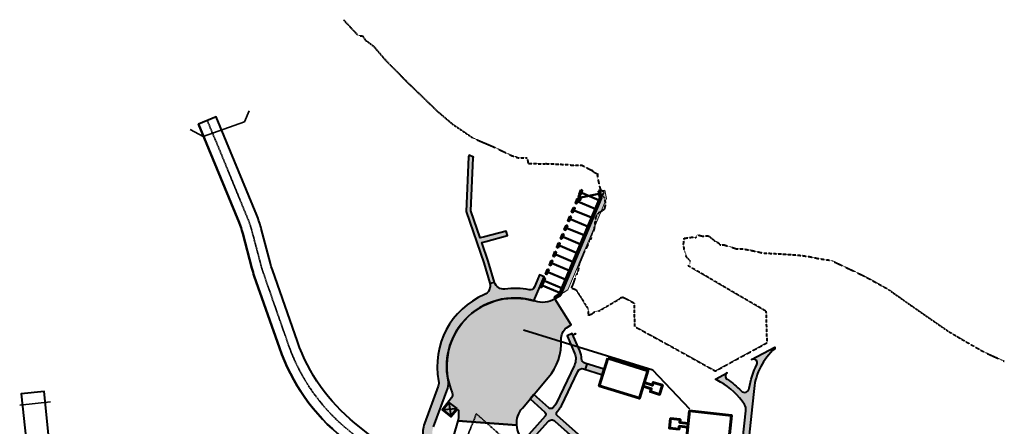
# Model space of a CAD drawing. Extents: x 1574874 to 1583974, y 410417 to 415893.
# Tile 13 of 14: x 1578662 to 1579691, y 413916 to 414340. Entities that reach past the tile are written whole.
import ezdxf

# ---------------------------------------------------------------- set-up
doc = ezdxf.new("R2010")
doc.units = 0
doc.header["$MEASUREMENT"] = 0
doc.linetypes.add('CENTER2', pattern=[1.125, 0.75, -0.125, 0.125, -0.125])
doc.linetypes.add('HIDDEN', pattern=[0.375, 0.25, -0.125])
for name, color, linetype, lineweight in [('C-ALIN', 1, 'CENTER2', 35), ('C-BLDG', 3, 'Continuous', 60), ('C-DEADMAN', 3, 'Continuous', 50), ('C-FENC-STEL', 110, 'TOP-FENCELINE1', 35), ('C-PVMT', 32, 'Continuous', 40), ('C-RIP-RAP', 7, 'Continuous', 0), ('C-WALL-SEA', 6, 'Continuous', 50), ('C-WATR-PIPE', 120, 'UTL-WTR-P', 40), ('VC-TOPO-MHW-LINE', 5, 'HIDDEN', 40)]:
    doc.layers.add(name, color=color, linetype=linetype, lineweight=lineweight)
doc.layers.add('C-SDWLK-CONC-HTCH', color=252, linetype='Continuous', lineweight=25, transparency=0.4)
doc.styles.get("Standard").update_dxf_attribs({"font": 'arial.ttf'})
doc.linetypes.add('TOP-FENCELINE1', pattern='A,0.25,-0.1,[133,ltypeshp.shx,S=0.1,R=0,X=-0.1,Y=0],-0.1,1', length=1.45)
doc.linetypes.add('UTL-WTR-P', pattern='A,1,-0.08,["W",Standard,S=0.1,R=0,X=-0.05,Y=-0.05],-0.1', length=1.18)

msp = doc.modelspace()

# ---------------------------------------------------------------- hatches: boundary and pattern name
at = {"layer": 'C-RIP-RAP', "transparency": 33554602}
h = msp.add_hatch(dxfattribs=at)
h.set_pattern_fill('GRAVEL', color=256, scale=4, angle=45)
h.set_pattern_definition([(273.012787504, (-0.7919595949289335, 4.864894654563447), (2.828427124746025, -48.08326112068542), [0.5381439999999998, -53.27635218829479]), (229.969740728, (-0.7636753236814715, 4.327493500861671), (31.11269837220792, 36.76955262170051), [0.923472, -91.42369904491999]), (177.510447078, (-1.357645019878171, 3.620386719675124), (59.39696961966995, -2.828427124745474), [0.651152, -64.46413038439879]), (312.273689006, (-1.753624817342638, 1.810193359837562), (-53.7401153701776, 59.39696961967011), [0.840952, -83.254232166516]), (337.833654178, (-1.1879393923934, 1.1879393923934), (-48.08326112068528, 19.79898987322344), [0.8246199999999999, -81.63749251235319]), (42.27368900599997, (-0.4242640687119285, 0.8768124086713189), (-59.39696961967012, -53.74011537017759), [0.840952, -83.254232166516]), (82.69424046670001, (0.1979898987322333, 1.442497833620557), (-8.485281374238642, -65.0538238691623), [1.112116, -110.099394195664]), (117.2553283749, (0.3394112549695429, 2.545584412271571), (-42.42640687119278, 82.0243866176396), [1.049952, -103.9452859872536]), (166.429565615, (-0.1414213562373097, 3.478965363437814), (-59.39696961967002, 14.14213562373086), [0.8438, -83.53629243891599]), (220.236358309, (-0.9616652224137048, 3.676955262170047), (33.94112549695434, 28.28427124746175), [0.9633280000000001, -47.2030503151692]), (267.3974377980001, (-1.697056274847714, 3.054701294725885), (-2.828427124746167, -65.05382386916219), [1.245792, -123.3335000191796]), (183.814074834, (1.074802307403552, 4.582051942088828), (-36.76955262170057, -2.828427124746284), [0.425204, -42.0953792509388]), (216.46923439, (0.6505382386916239, 4.553767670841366), (42.42640687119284, 31.1126983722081), [0.808948, -80.086045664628]), (270, (0, 4.072935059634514), (2.828427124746, -2.828427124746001), [0.565684, -5.0911702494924]), (248.198590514, (-0.537401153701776, 4.214356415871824), (8.48528137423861, 19.79898987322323), [0.304632, -30.1584604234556]), (336.801409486, (-0.6505382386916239, 3.931513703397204), (-11.31370849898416, 5.656854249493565), [0.430812, -21.109847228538]), (75.9637565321, (-0.2545584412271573, 3.761808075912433), (2.828427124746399, 14.14213562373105), [0.699716, -22.6240915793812]), (206.5650511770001, (-0.08485281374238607, 4.440630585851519), (8.485281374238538, 2.828427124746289), [0.5059640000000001, -12.1431466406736]), (61.38954033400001, (-2.291025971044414, 2.291025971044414), (19.79898987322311, 36.7695526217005), [0.7088, -70.1713805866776]), (115.3461759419, (-1.951614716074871, 2.913279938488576), (19.79898987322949, -42.42640687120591), [0.594644, -58.869630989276]), (338.198590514, (-0.6505382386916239, 5.006316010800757), (-19.79898987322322, 8.485281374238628), [0.60926, -29.8538324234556]), (28.61045966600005, (-0.08485281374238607, 4.780041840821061), (-36.7695526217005, -19.79898987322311), [0.7087999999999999, -70.17138058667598]), (24.44395478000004, (-0.5374011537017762, 0.5374011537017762), (-19.7989898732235, -8.485281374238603), [0.68352, -33.49249498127]), (339.775140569, (0.08485281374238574, 0.8202438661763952), (-45.25483399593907, 16.97056274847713), [0.572712, -56.698572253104]), (111.8014094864, (2.206173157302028, 2.206173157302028), (-8.48528137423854, 19.79898987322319), [0.60926, -29.8538324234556]), (62.3540246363, (1.979898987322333, 2.771858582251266), (-25.45584412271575, -48.08326112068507), [0.670524, -66.38169445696]), (114.4439547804, (0.8202438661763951, 0.8202438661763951), (8.485281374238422, -19.79898987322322), [0.34176, -33.83425498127]), (146.309932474, (2.036467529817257, 2.036467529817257), (-14.14213562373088, 8.48528137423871), [0.20396, -20.1921180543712]), (210.963756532, (1.866761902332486, 2.149604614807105), (11.31370849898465, 5.656854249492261), [0.8246199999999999, -15.6678025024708]), (231.009005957, (1.159655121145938, 1.725340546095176), (25.45584412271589, 31.11269837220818), [0.7642, -75.65569269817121]), (348.690067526, (0, 3.507249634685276), (-8.485281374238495, 2.828427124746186), [0.576888, -13.845317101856]), (38.15722658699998, (0.565685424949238, 3.394112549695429), (53.7401153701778, 42.42640687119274), [1.007176, -99.71025049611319]), (105.9453959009, (1.357645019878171, 4.016366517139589), (8.485281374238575, -31.11269837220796), [0.411824, -40.770696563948]), (135, (1.244507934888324, 4.412346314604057), (-5.65685424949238, 4.440892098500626e-16), [0.24, -3.76]), (165.256437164, (1.018233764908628, 1.753624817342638), (31.11269837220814, -8.48528137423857), [0.555696, -55.0140799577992]), (93.01278750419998, (0.4808326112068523, 1.895046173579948), (-2.828427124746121, 48.08326112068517), [1.076288, -52.73820818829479]), (45, (0.4242640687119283, 2.9698484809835), (0, 5.656854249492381), [1.04, -2.96]), (10.30484646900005, (1.159655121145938, 3.705239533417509), (48.08326112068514, 8.48528137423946), [0.6324559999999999, -62.61309720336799]), (299.054604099, (1.7819090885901, 3.818376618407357), (8.485281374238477, -14.14213562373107), [0.582408, -28.538031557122]), (252.645975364, (2.064751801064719, 3.309259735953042), (-25.45584412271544, -82.02438661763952), [0.9482599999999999, -93.87789672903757]), (220.42607874, (1.7819090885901, 2.404163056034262), (-39.59797974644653, -33.94112549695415), [1.003196, -99.31629363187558])])
h.paths.add_polyline_path([(1579273.859232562, 414161.8810030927), (1579269.315694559, 414161.3798221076), (1579268.817468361, 414161.5648573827), (1579270.414518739, 414153.9132702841), (1579228.07742407, 414053.4698658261), (1579235.368027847, 414057.8935520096), (1579262.028553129, 414121.1447964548), (1579275.627672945, 414153.4082737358)])
at = {"layer": 'C-SDWLK-CONC-HTCH', "transparency": 33554602}
h = msp.add_hatch(dxfattribs=at)
h.set_pattern_fill('AR-CONC', color=256)
h.set_pattern_definition([(49.99999999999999, (1579025.372404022, 413716.8206124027), (7.172601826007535, -0.6275213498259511), [0.75, -8.25]), (355, (1579025.372404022, 413716.8206124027), (-1.38751333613, 7.521921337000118), [0.6, -6.6]), (100.45144446, (1579025.970120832, 413716.7683189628), (5.78508846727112, 6.894399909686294), [0.6374019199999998, -7.011421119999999]), (46.18420000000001, (1579025.372404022, 413718.8206124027), (10.67241330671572, -1.655192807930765), [1.125, -12.375]), (96.63563549, (1579026.261771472, 413718.6826793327), (9.346619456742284, 9.741186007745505), [0.95610342, -10.5171376]), (351.1841639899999, (1579025.372404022, 413718.8206124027), (9.346619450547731, 9.741186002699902), [0.9, -9.90000001]), (21, (1579026.372404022, 413718.3206124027), (5.969070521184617, -4.026188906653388), [0.75, -8.25]), (326.0000000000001, (1579026.372404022, 413718.3206124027), (2.433153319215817, 7.25150045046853), [0.6, -6.6]), (71.45144474, (1579026.869826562, 413717.9850966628), (8.402223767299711, 3.225311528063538), [0.6374019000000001, -7.01142112]), (37.50000000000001, (1579025.372404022, 413716.8206124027), (0.1215985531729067, 3.328938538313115), [0, -6.52, 0, -6.7, 0, -6.625]), (7.499999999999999, (1579025.372404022, 413716.8206124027), (2.630695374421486, 3.944117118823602), [0, -3.82, 0, -6.37, 0, -2.525]), (327.5, (1579023.142404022, 413716.8206124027), (5.33822436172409, -0.2255487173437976), [0, -2.5, 0, -7.8, 0, -10.35]), (317.5, (1579022.142404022, 413716.8206124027), (5.831861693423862, 1.001049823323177), [0, -3.25, 0, -5.18, 0, -7.35])])
edge = h.paths.add_edge_path()
edge.add_arc((1579046.003806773, 413820.0150303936), 34.99999999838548, 26.33475252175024, 45.64382816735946)
edge.add_line((1579070.472887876, 413845.0402990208), (1579055.562118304, 413808.9023829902))
edge.add_line((1579055.562118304, 413808.9023829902), (1579062.077973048, 413793.2325509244))
edge.add_line((1579062.077973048, 413793.2325509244), (1579041.187475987, 413742.6020972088))
edge.add_arc((1579031.943439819, 413746.4162544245), 9.999999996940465, 313.79961831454, 337.57859668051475, ccw=False)
edge.add_line((1579038.864823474, 413739.1986060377), (1579023.46269416, 413724.4286920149))
edge.add_arc((1579044.226845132, 413702.7757468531), 29.99999999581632, 133.7996183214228, 157.5785966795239)
edge.add_line((1579016.494736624, 413714.2182185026), (1578990.961748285, 413652.3361684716))
edge.add_arc((1578997.655026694, 413676.4235100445), 24.99999999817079, 254.4706992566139, 278.910848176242)
edge.add_line((1579001.5274627, 413651.7252461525), (1579025.738772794, 413710.4040612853))
edge.add_arc((1579044.226845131, 413702.775746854), 19.99999999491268, 133.7996183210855, 157.5785966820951, ccw=False)
edge.add_line((1579030.384077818, 413717.2110436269), (1579045.786207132, 413731.9809576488))
edge.add_arc((1579031.943439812, 413746.4162544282), 20.00000000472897, 313.7996183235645, 337.5785966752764)
edge.add_line((1579050.431512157, 413738.787939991), (1579072.901884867, 413793.24739886))
edge.add_line((1579072.901884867, 413793.24739886), (1579066.386030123, 413808.9172309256))
edge.add_line((1579066.386030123, 413808.9172309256), (1579077.371420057, 413835.5415508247))
edge = h.paths.add_edge_path()
edge.add_arc((1579083.15700027, 413900.6292459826), 29.99999999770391, 265.9942724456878, 288.0630703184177)
edge.add_line((1579092.458911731, 413872.1077726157), (1579093.881159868, 413875.5547498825))
edge.add_arc((1579066.149051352, 413886.9972215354), 30.00000000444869, 337.5785966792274, 368.6794351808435)
edge.add_line((1579095.805494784, 413891.5244020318), (1579093.750200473, 413904.9881284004))
edge.add_arc((1579113.521162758, 413908.0062487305), 19.99999999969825, 159.779877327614, 188.6794351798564, ccw=False)
edge.add_line((1579094.753728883, 413914.9188043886), (1579109.64129048, 413955.3382008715))
edge.add_arc((1579095.565715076, 413960.522617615), 14.999999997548, 339.7798773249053, 372.0106173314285)
edge.add_arc((1579179.683093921, 413978.4186109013), 70.99999999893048, 73.52935641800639, 192.0106173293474, ccw=False)
edge.add_line((1579199.813300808, 414046.5051350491), (1579210.600775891, 414071.4273272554))
edge.add_line((1579210.600775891, 414071.4273272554), (1579205.605670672, 414073.5894393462))
edge.add_line((1579205.605670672, 414073.5894393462), (1579200.263583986, 414060.9721938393))
edge.add_arc((1579195.659274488, 414062.9216383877), 5.000000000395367, 259.2939983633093, 337.0524127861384, ccw=False)
edge.add_arc((1579179.683093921, 413978.4186109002), 81.00000000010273, 79.29399835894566, 97.23648748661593)
edge.add_arc((1579168.220277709, 414068.6937671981), 10.00000000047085, 196.7085403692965, 277.23648748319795, ccw=False)
edge.add_line((1579158.642481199, 414065.8187343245), (1579152.013360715, 414087.9027833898))
edge.add_line((1579152.013360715, 414087.9027833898), (1579145.289955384, 414107.5401625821))
edge.add_line((1579145.289955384, 414107.5401625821), (1579149.45841031, 414108.4811699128))
edge.add_line((1579149.45841031, 414108.4811699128), (1579172.110704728, 414114.670037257))
edge.add_line((1579172.110704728, 414114.670037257), (1579170.827479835, 414119.4026073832))
edge.add_line((1579170.827479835, 414119.4026073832), (1579148.074177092, 414113.2474013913))
edge.add_line((1579148.074177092, 414113.2474013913), (1579143.634913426, 414112.188749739))
edge.add_line((1579143.634913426, 414112.188749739), (1579133.888789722, 414140.4390954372))
edge.add_line((1579133.888789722, 414140.4390954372), (1579136.37163598, 414195.8579214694))
edge.add_line((1579136.37163598, 414195.8579214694), (1579136.711187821, 414196.6490245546))
edge.add_line((1579136.711187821, 414196.6490245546), (1579132.116530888, 414198.6211116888))
edge.add_line((1579132.116530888, 414198.6211116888), (1579131.417444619, 414196.9923491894))
edge.add_line((1579131.417444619, 414196.9923491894), (1579128.851112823, 414139.7100688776))
edge.add_line((1579128.851112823, 414139.7100688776), (1579147.337755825, 414086.0771755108))
edge.add_line((1579147.337755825, 414086.0771755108), (1579153.657539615, 414065.0423404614))
edge.add_arc((1579144.080447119, 414062.1649633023), 9.999999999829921, -66.96845433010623, 16.722564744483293, ccw=False)
edge.add_arc((1579179.683093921, 413978.4186109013), 80.99999999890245, 113.03154567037, 191.0892549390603)
edge.add_arc((1579090.38217752, 413960.915858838), 10.00000000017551, -20.22012266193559, 11.089254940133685, ccw=False)
edge.add_line((1579099.765894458, 413957.4595810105), (1579085.370011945, 413918.3750822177))
edge.add_arc((1579113.52116276, 413908.0062487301), 30.0000000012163, 159.7798773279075, 188.6794351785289)
edge.add_line((1579083.864719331, 413903.4790682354), (1579085.920013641, 413890.0153418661))
edge.add_arc((1579066.149051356, 413886.9972215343), 20.00000000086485, -22.421403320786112, 8.679435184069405, ccw=False)
edge.add_line((1579084.637123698, 413879.3689070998), (1579081.061314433, 413870.7025338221))
h = msp.add_hatch(dxfattribs=at)
h.set_pattern_fill('AR-CONC', color=256)
h.set_pattern_definition([(49.99999999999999, (1579157.2536622, 413975.594504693), (7.172601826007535, -0.6275213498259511), [0.75, -8.25]), (355, (1579157.2536622, 413975.594504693), (-1.38751333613, 7.521921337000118), [0.6, -6.6]), (100.45144446, (1579157.85137901, 413975.542211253), (5.78508846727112, 6.894399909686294), [0.6374019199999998, -7.011421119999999]), (46.18420000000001, (1579157.2536622, 413977.594504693), (10.67241330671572, -1.655192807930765), [1.125, -12.375]), (96.63563549, (1579158.14302965, 413977.456571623), (9.346619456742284, 9.741186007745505), [0.95610342, -10.5171376]), (351.1841639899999, (1579157.2536622, 413977.594504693), (9.346619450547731, 9.741186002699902), [0.9, -9.90000001]), (21, (1579158.2536622, 413977.094504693), (5.969070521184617, -4.026188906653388), [0.75, -8.25]), (326.0000000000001, (1579158.2536622, 413977.094504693), (2.433153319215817, 7.25150045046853), [0.6, -6.6]), (71.45144474, (1579158.75108474, 413976.758988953), (8.402223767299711, 3.225311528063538), [0.6374019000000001, -7.01142112]), (37.50000000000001, (1579157.2536622, 413975.594504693), (0.1215985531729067, 3.328938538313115), [0, -6.52, 0, -6.7, 0, -6.625]), (7.499999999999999, (1579157.2536622, 413975.594504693), (2.630695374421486, 3.944117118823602), [0, -3.82, 0, -6.37, 0, -2.525]), (327.5, (1579155.0236622, 413975.594504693), (5.33822436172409, -0.2255487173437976), [0, -2.5, 0, -7.8, 0, -10.35]), (317.5, (1579154.0236622, 413975.594504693), (5.831861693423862, 1.001049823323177), [0, -3.25, 0, -5.18, 0, -7.35])])
edge = h.paths.add_edge_path()
edge.add_arc((1579206.75828016, 413918.4276991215), 25.00000000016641, 139.6066567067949, 183.9849749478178, ccw=False)
edge.add_line((1579187.717940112, 413934.6284846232), (1579214.766546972, 413966.4179723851))
edge.add_arc((1579171.354571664, 414003.3557633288), 57.00000000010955, 319.6066567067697, 362.6982250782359)
edge.add_arc((1579243.274747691, 414006.7451998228), 14.99999999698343, 128.8799319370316, 182.6982250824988, ccw=False)
edge.add_line((1579233.859391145, 414018.4221455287), (1579238.778993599, 414021.6319557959))
edge.add_line((1579238.778993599, 414021.6319557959), (1579221.678140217, 414048.5486784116))
edge.add_arc((1579208.713148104, 414069.9241077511), 24.99999999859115, 252.3984066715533, 301.23836789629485, ccw=False)
edge.add_arc((1579179.683093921, 413978.4186109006), 70.99999999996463, 72.39840667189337, 203.2148802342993)
edge.add_arc((1579109.836586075, 413948.4608849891), 5.000000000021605, -38.6741724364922, 23.214880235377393, ccw=False)
edge.add_line((1579113.740146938, 413945.3364310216), (1579103.71696013, 413932.8138846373))
edge.add_line((1579103.71696013, 413932.8138846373), (1579113.0855062, 413925.3151951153))
edge.add_line((1579113.0855062, 413925.3151951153), (1579119.138925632, 413932.8780817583))
edge.add_arc((1579119.919637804, 413932.2531909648), 1.000000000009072, 6.155197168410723, 141.3258275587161, ccw=False)
edge.add_arc((1579086.115644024, 413928.6076450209), 35.0000000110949, -11.949524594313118, 6.155197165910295, ccw=False)
edge.add_line((1579120.357207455, 413921.3608985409), (1579181.818722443, 413916.6903272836))
h = msp.add_hatch(dxfattribs=at)
h.set_pattern_fill('AR-CONC', color=256)
h.set_pattern_definition([(49.99999999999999, (1579449.816048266, 413634.6519160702), (7.172601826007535, -0.6275213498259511), [0.75, -8.25]), (355, (1579449.816048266, 413634.6519160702), (-1.38751333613, 7.521921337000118), [0.6, -6.6]), (100.45144446, (1579450.413765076, 413634.5996226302), (5.78508846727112, 6.894399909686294), [0.6374019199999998, -7.011421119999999]), (46.18420000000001, (1579449.816048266, 413636.6519160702), (10.67241330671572, -1.655192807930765), [1.125, -12.375]), (96.63563549, (1579450.705415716, 413636.5139830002), (9.346619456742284, 9.741186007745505), [0.95610342, -10.5171376]), (351.1841639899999, (1579449.816048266, 413636.6519160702), (9.346619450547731, 9.741186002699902), [0.9, -9.90000001]), (21, (1579450.816048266, 413636.1519160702), (5.969070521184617, -4.026188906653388), [0.75, -8.25]), (326.0000000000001, (1579450.816048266, 413636.1519160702), (2.433153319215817, 7.25150045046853), [0.6, -6.6]), (71.45144474, (1579451.313470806, 413635.8164003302), (8.402223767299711, 3.225311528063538), [0.6374019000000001, -7.01142112]), (37.50000000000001, (1579449.816048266, 413634.6519160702), (0.1215985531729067, 3.328938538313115), [0, -6.52, 0, -6.7, 0, -6.625]), (7.499999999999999, (1579449.816048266, 413634.6519160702), (2.630695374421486, 3.944117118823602), [0, -3.82, 0, -6.37, 0, -2.525]), (327.5, (1579447.586048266, 413634.6519160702), (5.33822436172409, -0.2255487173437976), [0, -2.5, 0, -7.8, 0, -10.35]), (317.5, (1579446.586048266, 413634.6519160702), (5.831861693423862, 1.001049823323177), [0, -3.25, 0, -5.18, 0, -7.35])])
edge = h.paths.add_edge_path()
edge.add_line((1579364.708149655, 413792.2493517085), (1579367.107441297, 413775.7415840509))
edge.add_arc((1579364.138634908, 413775.3100882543), 2.999999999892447, -41.69661808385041, 8.269644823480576, ccw=False)
edge.add_line((1579366.378667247, 413773.3145294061), (1579364.654857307, 413771.3795544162))
edge.add_line((1579364.654857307, 413771.3795544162), (1579393.021494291, 413746.0944823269))
edge.add_line((1579393.021494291, 413746.0944823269), (1579381.748953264, 413733.4409559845))
edge.add_arc((1579383.970261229, 413731.4443065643), 2.986773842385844, 138.0488300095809, 228.6178451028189)
edge.add_line((1579381.995770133, 413729.2032793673), (1579384.200241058, 413727.2435314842))
edge.add_line((1579384.200241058, 413727.2435314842), (1579405.201572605, 413750.7466975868))
edge.add_line((1579405.201572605, 413750.7466975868), (1579400.721507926, 413754.7378152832))
edge.add_line((1579400.721507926, 413754.7378152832), (1579397.011185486, 413750.5729457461))
edge.add_line((1579397.011185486, 413750.5729457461), (1579374.584868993, 413770.551690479))
edge.add_arc((1579376.584722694, 413772.7878893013), 2.99999999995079, 187.3313244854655, 228.1934336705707, ccw=False)
edge.add_line((1579373.609248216, 413772.4050686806), (1579371.006503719, 413792.6349084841))
edge.add_arc((1579360.096430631, 413791.2312328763), 10.99999999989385, 7.331324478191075, 48.36329318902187)
edge.add_line((1579367.404887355, 413799.4523313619), (1579224.218601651, 413926.743200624))
edge.add_arc((1579226.211817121, 413928.9853183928), 2.999999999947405, 138.3033819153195, 228.3632931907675, ccw=False)
edge.add_line((1579223.971784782, 413930.9808772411), (1579226.420885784, 413933.7300146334))
edge.add_arc((1579216.714078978, 413942.3774363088), 13.00000000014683, 318.3033819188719, 334.5808432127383)
edge.add_line((1579228.455572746, 413936.7973535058), (1579245.623407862, 413972.921553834))
edge.add_arc((1579250.139367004, 413970.7753681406), 4.999999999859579, 72.80106917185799, 154.580843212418, ccw=False)
edge.add_line((1579251.617818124, 413975.5517875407), (1579271.569685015, 413969.3760610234))
edge.add_line((1579271.569685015, 413969.3760610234), (1579273.343826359, 413975.1077643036))
edge.add_line((1579273.343826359, 413975.1077643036), (1579253.033185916, 413981.39454245))
edge.add_arc((1579254.511637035, 413986.17096185), 4.99999999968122, 180.72128231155, 252.8010691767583, ccw=False)
edge.add_arc((1579228.513697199, 413985.8436629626), 21.00000000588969, 0.7212823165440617, 23.4404853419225)
edge.add_line((1579247.780646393, 413994.1973848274), (1579239.905297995, 414012.3610177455))
edge.add_line((1579239.905297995, 414012.3610177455), (1579234.40045537, 414009.9742400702))
edge.add_line((1579234.40045537, 414009.9742400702), (1579242.275803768, 413991.8106071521))
edge.add_arc((1579228.513697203, 413985.8436629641), 15.00000000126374, -25.419156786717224, 23.440485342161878, ccw=False)
edge.add_line((1579242.06157463, 413979.4051058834), (1579223.036421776, 413939.3727763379))
edge.add_arc((1579216.714078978, 413942.377436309), 6.99999999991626, 318.30338191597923, 334.5808432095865, ccw=False)
edge.add_line((1579221.940821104, 413937.7211323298), (1579219.483369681, 413934.9626215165))
edge.add_arc((1579217.243337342, 413936.9581803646), 2.999999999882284, 228.2970291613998, 318.3033819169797, ccw=False)
edge.add_line((1579215.247530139, 413934.7183692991), (1579199.628502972, 413948.6358676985))
edge.add_line((1579199.628502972, 413948.6358676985), (1579195.73448185, 413944.050106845))
edge.add_line((1579195.73448185, 413944.050106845), (1579211.2486692, 413930.2291127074))
edge.add_arc((1579209.253110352, 413927.9890803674), 3.000000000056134, -41.69661808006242, 48.30338191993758, ccw=False)
edge.add_line((1579211.493142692, 413925.9935215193), (1579189.009597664, 413900.7555446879))
edge.add_line((1579189.009597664, 413900.7555446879), (1579193.489662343, 413896.7644269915))
edge.add_line((1579193.489662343, 413896.7644269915), (1579214.668925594, 413920.5383360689))
edge.add_arc((1579218.392221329, 413917.2332679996), 4.978594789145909, 48.094744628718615, 138.4054094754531, ccw=False)
edge.add_line((1579221.717428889, 413920.9385886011), (1579363.08216479, 413795.2670549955))
edge.add_arc((1579359.760139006, 413791.5301920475), 4.999999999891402, 8.26964482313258, 48.363293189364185, ccw=False)
edge = h.paths.add_edge_path()
edge.add_line((1579476.870547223, 413612.7482576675), (1579474.212926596, 413609.758767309))
edge.add_line((1579474.212926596, 413609.758767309), (1579205.935413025, 413848.2542191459))
edge.add_arc((1579192.64730989, 413833.3067673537), 19.99999999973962, 48.36329318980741, 64.96461083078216)
edge.add_line((1579201.110869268, 413851.42769897), (1579180.5692519, 413861.0218634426))
edge.add_arc((1579187.76327737, 413876.4246553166), 16.99999999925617, 228.3632931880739, 244.9646108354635, ccw=False)
edge.add_line((1579176.468389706, 413863.7193212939), (1579172.556564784, 413867.1968861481))
edge.add_arc((1579169.898944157, 413864.20739579), 3.999999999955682, 48.36329318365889, 138.3632931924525)
edge.add_line((1579166.909453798, 413866.8650164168), (1579150.458524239, 413848.3597810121))
edge.add_line((1579150.458524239, 413848.3597810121), (1579145.97845711, 413852.3509008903))
edge.add_line((1579145.97845711, 413852.3509008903), (1579173.051184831, 413882.8043289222))
edge.add_arc((1579160.544548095, 413867.1820587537), 20.01177872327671, 48.39192778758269, 51.32047145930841, ccw=False)
edge.add_line((1579173.833000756, 413882.1449566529), (1579177.553123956, 413878.8378122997))
edge.add_line((1579177.553123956, 413878.8378122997), (1579174.882315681, 413875.8334874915))
edge.add_arc((1579177.871806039, 413873.1758668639), 4.000000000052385, 138.3632931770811, 228.3632931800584)
edge.add_line((1579175.214185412, 413870.1863765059), (1579179.126010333, 413866.7088116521))
edge.add_arc((1579187.763277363, 413876.4246553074), 12.99999998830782, 228.3632931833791, 244.9646108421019)
edge.add_line((1579182.261963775, 413864.6460497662), (1579202.803581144, 413855.0518852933))
edge.add_arc((1579192.64730989, 413833.3067673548), 23.99999999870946, 48.363293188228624, 64.96461082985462, ccw=False)
edge.add_line((1579208.593033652, 413851.2437095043), (1579476.870547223, 413612.7482576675))
h = msp.add_hatch(dxfattribs=at)
h.set_pattern_fill('AR-CONC', color=256)
h.set_pattern_definition([(49.99999999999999, (1579423.357377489, 413943.6757749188), (7.172601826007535, -0.6275213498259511), [0.75, -8.25]), (355, (1579423.357377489, 413943.6757749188), (-1.38751333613, 7.521921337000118), [0.6, -6.6]), (100.45144446, (1579423.955094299, 413943.6234814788), (5.78508846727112, 6.894399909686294), [0.6374019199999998, -7.011421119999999]), (46.18420000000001, (1579423.357377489, 413945.6757749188), (10.67241330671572, -1.655192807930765), [1.125, -12.375]), (96.63563549, (1579424.246744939, 413945.5378418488), (9.346619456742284, 9.741186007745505), [0.95610342, -10.5171376]), (351.1841639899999, (1579423.357377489, 413945.6757749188), (9.346619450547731, 9.741186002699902), [0.9, -9.90000001]), (21, (1579424.357377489, 413945.1757749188), (5.969070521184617, -4.026188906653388), [0.75, -8.25]), (326.0000000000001, (1579424.357377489, 413945.1757749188), (2.433153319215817, 7.25150045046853), [0.6, -6.6]), (71.45144474, (1579424.854800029, 413944.8402591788), (8.402223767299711, 3.225311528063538), [0.6374019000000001, -7.01142112]), (37.50000000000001, (1579423.357377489, 413943.6757749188), (0.1215985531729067, 3.328938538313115), [0, -6.52, 0, -6.7, 0, -6.625]), (7.499999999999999, (1579423.357377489, 413943.6757749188), (2.630695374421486, 3.944117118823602), [0, -3.82, 0, -6.37, 0, -2.525]), (327.5, (1579421.127377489, 413943.6757749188), (5.33822436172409, -0.2255487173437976), [0, -2.5, 0, -7.8, 0, -10.35]), (317.5, (1579420.127377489, 413943.6757749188), (5.831861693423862, 1.001049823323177), [0, -3.25, 0, -5.18, 0, -7.35])])
edge = h.paths.add_edge_path()
edge.add_line((1579427.778373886, 413935.9011939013), (1579419.740734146, 413860.4932953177))
edge.add_arc((1579444.599918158, 413857.8435839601), 25.00000000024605, 173.9158813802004, 227.5168897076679)
edge.add_line((1579427.715597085, 413839.4066725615), (1579519.837872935, 413755.0421035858))
edge.add_arc((1579523.214737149, 413758.7294858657), 4.99999999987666, 227.5168897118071, 312.3798896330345)
edge.add_arc((1579579.160318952, 413697.4180523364), 78.00000002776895, 123.28718497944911, 132.3798896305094, ccw=False)
edge.add_arc((1579579.160318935, 413697.4180523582), 78.00000000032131, -40.660789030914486, 123.28718497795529, ccw=False)
edge.add_line((1579638.329592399, 413646.5948580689), (1579633.778109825, 413650.5043345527))
edge.add_arc((1579579.160318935, 413697.4180523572), 71.99999999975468, 319.3392109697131, 548.5223290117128)
edge.add_arc((1579499.325759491, 413685.3680378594), 8.739212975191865, -127.93767994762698, 9.085455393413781, ccw=False)
edge.add_line((1579493.952856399, 413678.4755959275), (1579442.877244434, 413723.9768985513))
edge.add_line((1579442.877244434, 413723.9768985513), (1579440.815353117, 413730.4552385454))
edge.add_line((1579440.815353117, 413730.4552385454), (1579415.955126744, 413753.5767132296))
edge.add_line((1579415.955126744, 413753.5767132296), (1579420.041341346, 413757.9702141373))
edge.add_line((1579420.041341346, 413757.9702141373), (1579446.055017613, 413733.7759631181))
edge.add_line((1579446.055017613, 413733.7759631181), (1579448.096004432, 413727.3633038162))
edge.add_line((1579448.096004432, 413727.3633038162), (1579467.887653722, 413709.7316829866))
edge.add_line((1579467.887653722, 413709.7316829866), (1579458.859923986, 413717.7741409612))
edge.add_line((1579458.859923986, 413717.7741409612), (1579493.081271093, 413687.2876561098))
edge.add_arc((1579496.407202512, 413691.0210433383), 4.999999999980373, 228.3033818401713, 364.4203067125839)
edge.add_arc((1579579.160318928, 413697.4180523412), 78.00000000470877, 143.4422953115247, 184.4203067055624, ccw=False)
edge.add_arc((1579512.489955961, 413746.8555148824), 4.999999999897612, 323.4422953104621, 407.5168897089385)
edge.add_line((1579515.866820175, 413750.5428971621), (1579423.663360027, 413834.9818138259))
edge.add_arc((1579444.599918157, 413857.84358396), 30.99999999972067, 173.9158813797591, 227.5168897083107, ccw=False)
edge.add_line((1579413.774529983, 413861.1292260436), (1579421.308175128, 413931.8087249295))
edge.add_arc((1579411.364501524, 413932.8686094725), 9.999999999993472, 353.9158813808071, 392.6425312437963)
edge.add_arc((1579360.841367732, 413900.5048496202), 69.99999999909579, 32.64253124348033, 60.88857817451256)
edge.add_line((1579394.897036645, 413961.6621175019), (1579389.474263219, 413964.6818105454))
edge.add_line((1579389.474263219, 413964.6818105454), (1579401.924337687, 413971.4773780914))
edge.add_arc((1579403.840749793, 413967.9663433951), 4.000000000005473, 118.6268356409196, 237.4869101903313)
edge.add_arc((1579360.841367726, 413900.5048496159), 76.00000000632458, 43.128441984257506, 57.48691018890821, ccw=False)
edge.add_arc((1579419.957031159, 413955.8793774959), 5.000000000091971, 223.1284419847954, 352.204360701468)
edge.add_arc((1579500.208442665, 413944.8925239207), 76.00000000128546, 152.5810016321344, 172.2043607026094, ccw=False)
edge.add_arc((1579429.195423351, 413981.7320555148), 4.000000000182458, 332.5810016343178, 478.067534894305)
edge.add_line((1579427.313375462, 413985.2616299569), (1579451.455568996, 413998.1347865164))
edge.add_line((1579451.455568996, 413998.1347865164), (1579451.504450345, 413996.5685009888))
edge.add_arc((1579494.407135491, 413947.7385961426), 64.99999999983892, 131.3030233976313, 173.5732600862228)
edge.add_line((1579429.815609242, 413955.0142223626), (1579427.778373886, 413935.9011939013))

# ---------------------------------------------------------------- linework, layer by layer
at = {"layer": 'C-ALIN', "flags": 128}
msp.add_lwpolyline([(1579070.034185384, 413859.8378593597), (1579006.464952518, 413911.0380957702, -0.139944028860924), (1578943.141374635, 414000.7443498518), (1578916.963994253, 414075.5567020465, -0.01961085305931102), (1578914.666392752, 414083.0538624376), (1578905.051384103, 414119.4673168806, 0.03326061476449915), (1578900.812254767, 414132.0626241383), (1578858.404019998, 414234.8947835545)], format="xyb", dxfattribs=at)
at = {"layer": 'C-ALIN'}
msp.add_lwpolyline([(1579508.953781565, 413600.2728018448), (1579139.574541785, 413928.6464605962), (1579114.212994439, 413864.5295657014), (1579013.883017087, 413621.3686557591), (1578990.18447501, 413563.932591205, -0.05107442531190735), (1578977.735186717, 413540.781774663, -0.01907453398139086), (1578971.910142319, 413532.8525620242), (1578898.811780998, 413440.9147172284)], format="xyb", dxfattribs=at)
at = {"layer": 'C-BLDG'}
msp.add_line((1579271.569685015, 413969.3760610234), (1579273.343826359, 413975.1077643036), dxfattribs=at)
at = {"layer": 'C-BLDG', "flags": 128}
for points in [[(1579276.892109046, 413986.5711708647), (1579318.924599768, 413973.5608010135), (1579310.053893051, 413944.9022846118), (1579268.021402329, 413957.912654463)], [(1579403.059235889, 413897.0396593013), (1579359.307072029, 413901.7031512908), (1579362.486725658, 413931.5341721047), (1579406.238889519, 413926.8706801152)]]:
    msp.add_lwpolyline(points, close=True, dxfattribs=at)
for points in [[(1579315.080626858, 413961.1421105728), (1579323.678181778, 413958.4808985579), (1579324.56525245, 413961.346750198), (1579334.118091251, 413958.3898479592), (1579331.161189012, 413948.8370091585), (1579321.608350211, 413951.7939113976), (1579322.495420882, 413954.6597630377), (1579313.897865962, 413957.3209750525)], [(1579360.684921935, 413914.6299269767), (1579351.735615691, 413915.5838230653), (1579351.417650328, 413912.6007209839), (1579341.473976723, 413913.660605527), (1579342.533861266, 413923.6042791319), (1579352.477534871, 413922.5443945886), (1579352.159569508, 413919.5612925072), (1579361.108875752, 413918.6073964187)]]:
    msp.add_lwpolyline(points, dxfattribs=at)
at = {"layer": 'C-DEADMAN'}
msp.add_line((1579246.945260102, 414153.9350079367), (1579267.795652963, 414158.2869322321), dxfattribs=at)
at = {"layer": 'C-DEADMAN', "flags": 128}
for points in [[(1579245.044281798, 414153.1896054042), (1579243.102238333, 414148.5821693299), (1579244.484469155, 414147.9995562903), (1579246.42651262, 414152.6069923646)], [(1579248.92441276, 414151.7942242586), (1579247.902820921, 414156.6887467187), (1579246.434464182, 414156.3822691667), (1579247.456056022, 414151.4877467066)], [(1579248.928368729, 414162.4044775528), (1579246.986325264, 414157.7970414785), (1579248.368556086, 414157.214428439), (1579250.310599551, 414161.8218645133)], [(1579241.160194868, 414143.9747332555), (1579239.218151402, 414139.3672971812), (1579240.600382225, 414138.7846841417), (1579242.54242569, 414143.392120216)], [(1579237.276107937, 414134.7598611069), (1579235.334064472, 414130.1524250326), (1579236.716295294, 414129.569811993), (1579238.658338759, 414134.1772480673)], [(1579233.392021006, 414125.5449889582), (1579231.449977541, 414120.9375528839), (1579232.832208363, 414120.3549398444), (1579234.774251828, 414124.9623759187)], [(1579229.507934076, 414116.3301168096), (1579227.56589061, 414111.7226807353), (1579228.948121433, 414111.1400676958), (1579230.890164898, 414115.74750377)], [(1579225.623847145, 414107.1152446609), (1579223.68180368, 414102.5078085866), (1579225.064034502, 414101.9251955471), (1579227.006077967, 414106.5326316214)], [(1579221.739760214, 414097.9003725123), (1579219.797716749, 414093.292936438), (1579221.179947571, 414092.7103233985), (1579223.121991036, 414097.3177594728)], [(1579217.855673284, 414088.6855003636), (1579215.913629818, 414084.0780642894), (1579217.295860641, 414083.4954512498), (1579219.237904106, 414088.1028873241)], [(1579213.971586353, 414079.470628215), (1579212.029542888, 414074.8631921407), (1579213.41177371, 414074.2805791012), (1579215.353817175, 414078.8880151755)], [(1579208.145455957, 414065.6483199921), (1579206.203412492, 414061.0408839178), (1579207.585643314, 414060.4582708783), (1579209.527686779, 414065.0657069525), (1579211.469730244, 414069.6731430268), (1579210.087499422, 414070.2557560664)]]:
    msp.add_lwpolyline(points, close=True, dxfattribs=at)
for points in [[(1579247.957346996, 414160.1007595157), (1579267.702303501, 414151.7782210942)], [(1579244.073260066, 414150.885887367), (1579263.81821657, 414142.5633489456)], [(1579236.305086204, 414132.4561430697), (1579256.050042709, 414124.1336046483)], [(1579240.189173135, 414141.6710152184), (1579259.93412964, 414133.3484767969)], [(1579232.420999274, 414123.2412709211), (1579252.165955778, 414114.9187324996)], [(1579228.536912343, 414114.0263987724), (1579248.281868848, 414105.703860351)], [(1579224.652825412, 414104.8115266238), (1579244.397781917, 414096.4889882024)], [(1579220.768738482, 414095.5966544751), (1579240.513694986, 414087.2741160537)], [(1579216.884651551, 414086.3817823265), (1579236.629608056, 414078.0592439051)], [(1579213.00056462, 414077.1669101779), (1579232.745521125, 414068.8443717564)], [(1579207.174434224, 414063.3446019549), (1579226.919390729, 414055.0220635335)], [(1579209.11647769, 414067.9520380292), (1579228.861434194, 414059.6294996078)]]:
    msp.add_lwpolyline(points, dxfattribs=at)
at = {"layer": 'C-FENC-STEL', "flags": 128}
msp.add_lwpolyline([(1578902.293141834, 414244.8985549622), (1578897.207626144, 414233.4585013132), (1578853.948729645, 414218.2285307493), (1578840.638124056, 414225.5180296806)], dxfattribs=at)
at = {"layer": 'C-FENC-STEL', "ltscale": 0.3, "flags": 128}
msp.add_lwpolyline([(1578662.315977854, 413937.4423290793), (1578694.501651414, 413940.9233279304)], dxfattribs=at)
at = {"layer": 'C-PVMT', "flags": 128}
for points in [[(1579064.33896697, 413877.2651362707), (1579012.737630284, 413918.8261323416, -0.1399440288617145), (1578952.580231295, 414004.0470737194), (1578926.402850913, 414078.8594259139, -0.01961085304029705), (1578924.335009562, 414085.6068702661), (1578914.720000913, 414122.0203247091, 0.03326061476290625), (1578910.056958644, 414135.8751626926), (1578867.648723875, 414238.7073221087), (1578849.159316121, 414231.0822450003), (1578891.56755089, 414128.2500855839, -0.03326061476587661), (1578895.382767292, 414116.9143090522), (1578904.997775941, 414080.5008546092, 0.01961085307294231), (1578907.525137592, 414072.2539781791), (1578933.702517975, 413997.4416259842, 0.1399440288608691), (1579000.192274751, 413903.2500591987)], [(1579115.820943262, 413905.629004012), (1579111.982577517, 413892.3174413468, -0.5359931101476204), (1579064.33896697, 413877.2651362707), (1579012.737630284, 413918.8261323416, -0.1399440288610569), (1578952.580231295, 414004.0470737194), (1578926.402850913, 414078.8594259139, -0.01961085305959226), (1578924.335009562, 414085.6068702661), (1578914.720000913, 414122.0203247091, 0.03326061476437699), (1578910.056958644, 414135.8751626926), (1578867.648723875, 414238.7073221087)], [(1579072.901884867, 413793.2473988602), (1579078.853350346, 413807.8825989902, 0.3311080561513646), (1579068.385963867, 413848.3251710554), (1579000.192274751, 413903.2500591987, -0.1399440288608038), (1578933.702517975, 413997.4416259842), (1578907.525137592, 414072.2539781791, -0.01961085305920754), (1578904.997775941, 414080.5008546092), (1578895.382767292, 414116.9143090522, 0.03326061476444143), (1578891.56755089, 414128.2500855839), (1578849.159316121, 414231.0822450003)], [(1579094.753728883, 413914.9188043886), (1579109.64129048, 413955.3382008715, 0.141567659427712), (1579110.237350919, 413963.6440117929, -0.5685481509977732), (1579199.813300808, 414046.5051350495), (1579210.600775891, 414071.4273272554), (1579205.605670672, 414073.5894393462), (1579200.263583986, 414060.9721938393, -0.3529327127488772), (1579194.730426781, 414058.008671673, 0.07844921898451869), (1579169.479927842, 414058.7734203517, -0.3665812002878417), (1579158.642481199, 414065.8187343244), (1579152.013360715, 414087.9027833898), (1579145.289955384, 414107.5401625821), (1579149.45841031, 414108.4811699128), (1579172.110704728, 414114.670037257), (1579170.827479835, 414119.4026073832), (1579148.074177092, 414113.2474013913), (1579143.634913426, 414112.188749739), (1579133.888789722, 414140.4390954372), (1579136.37163598, 414195.8579214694), (1579136.711187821, 414196.6490245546), (1579132.116530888, 414198.6211116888), (1579131.417444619, 414196.9923491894), (1579128.851112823, 414139.7100688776), (1579147.337755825, 414086.0771755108), (1579153.657539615, 414065.0423404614, -0.3823179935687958), (1579147.992825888, 414052.962067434, 0.3544019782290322), (1579100.195465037, 413962.8392381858, -0.1374691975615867), (1579099.765894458, 413957.4595810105), (1579085.370011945, 413918.3750822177, 0.1267707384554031), (1579083.864719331, 413903.4790682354)], [(1579367.404887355, 413799.4523313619), (1579224.218601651, 413926.743200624, -0.4145198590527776), (1579223.971784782, 413930.9808772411), (1579226.420885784, 413933.7300146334, 0.07114348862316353), (1579228.455572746, 413936.7973535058), (1579245.623407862, 413972.921553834, -0.3727898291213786), (1579251.617818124, 413975.5517875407), (1579271.569685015, 413969.3760610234), (1579273.343826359, 413975.1077643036), (1579253.033185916, 413981.39454245, -0.325304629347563), (1579249.512033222, 413986.1080197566, 0.0994572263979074), (1579247.780646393, 413994.1973848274), (1579239.905297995, 414012.3610177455), (1579234.40045537, 414009.9742400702), (1579242.275803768, 413991.8106071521, -0.2164800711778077), (1579242.06157463, 413979.4051058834), (1579223.036421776, 413939.3727763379, -0.07114348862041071), (1579221.940821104, 413937.7211323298), (1579219.483369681, 413934.9626215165, -0.4142460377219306), (1579215.247530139, 413934.7183692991), (1579199.628502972, 413948.6358676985), (1579195.73448185, 413944.050106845), (1579211.2486692, 413930.2291127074, -0.4142135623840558), (1579211.493142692, 413925.9935215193), (1579189.009597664, 413900.7555446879)], [(1579413.774529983, 413861.1292260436), (1579421.308175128, 413931.8087249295, 0.1706037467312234), (1579419.785023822, 413938.262569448, 0.1238744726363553), (1579394.897036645, 413961.6621175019), (1579389.474263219, 413964.6818105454), (1579401.924337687, 413971.4773780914, 0.5707373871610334), (1579401.69078069, 413964.5932687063, -0.0627327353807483), (1579416.307916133, 413952.4611967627, 0.6314162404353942), (1579424.910821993, 413955.2011766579, -0.0858329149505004), (1579432.746074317, 413979.8900789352, 0.7364996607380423), (1579427.313375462, 413985.2616299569), (1579451.455568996, 413998.1347865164), (1579451.504450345, 413996.5685009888, 0.1865589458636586), (1579429.815609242, 413955.0142223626), (1579427.778373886, 413935.9011939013)], [(1578694.307640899, 413889.5002190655), (1578687.803594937, 413951.7669826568), (1578663.93346219, 413949.2736389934), (1578668.963260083, 413901.1206526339, -0.3672500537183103)], [(1579427.778373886, 413935.9011939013), (1579419.740734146, 413860.4932953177, 0.2382382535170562)], [(1579190.148151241, 413899.7433843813, -0.1960939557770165), (1579181.818722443, 413916.6903272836), (1579120.357207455, 413921.3608985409), (1579111.982577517, 413892.3174413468, -0.5373047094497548)], [(1579193.489662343, 413896.7644269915), (1579214.668925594, 413920.5383360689, -0.4158025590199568), (1579221.717428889, 413920.9385886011), (1579363.08216479, 413795.2670549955, -0.1767483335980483)]]:
    msp.add_lwpolyline(points, format="xyb", dxfattribs=at)
for points in [[(1579158.642481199, 414065.8187343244), (1579153.779790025, 414064.5986327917)], [(1579255.192453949, 413980.7280563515), (1579253.418312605, 413974.9963530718)], [(1579110.863847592, 413940.5426943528), (1579112.968640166, 413926.3693973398)], [(1579104.771162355, 413932.9307506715), (1579119.061325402, 413933.9813410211)]]:
    msp.add_lwpolyline(points, dxfattribs=at)
msp.add_lwpolyline([(1579181.818722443, 413916.6903272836, -0.1960939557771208), (1579187.717940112, 413934.6284846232), (1579214.766546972, 413966.4179723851, 0.1902699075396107), (1579228.291377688, 414006.0390672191, -0.2392403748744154), (1579233.859391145, 414018.4221455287), (1579238.778993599, 414021.6319557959), (1579221.678140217, 414048.5486784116, -0.2163901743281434), (1579201.153238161, 414046.0945512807, 0.6420900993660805), (1579114.431751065, 413950.4317880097, -0.2768032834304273), (1579113.740146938, 413945.3364310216), (1579103.71696013, 413932.8138846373), (1579113.0855062, 413925.3151951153), (1579119.138925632, 413932.8780817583, -0.6692560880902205), (1579120.913872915, 413932.3604129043, -0.07916148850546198), (1579120.357207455, 413921.3608985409)], format="xyb", close=True, dxfattribs=at)
for points in [[(1579241.912776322, 414012.1377770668), (1579242.830250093, 414012.5355733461), (1579243.228046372, 414011.6180995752), (1579242.310572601, 414011.2203032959)], [(1579119.061325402, 413933.9813410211), (1579112.968640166, 413926.3693973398), (1579104.771162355, 413932.9307506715), (1579110.863847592, 413940.5426943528)]]:
    msp.add_lwpolyline(points, close=True, dxfattribs=at)
at = {"layer": 'C-RIP-RAP', "color": 7, "flags": 128}
msp.add_lwpolyline([(1579273.859232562, 414161.8810030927), (1579269.315694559, 414161.3798221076), (1579268.817468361, 414161.5648573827), (1579270.414518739, 414153.9132702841), (1579228.07742407, 414053.4698658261), (1579235.368027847, 414057.8935520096), (1579262.028553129, 414121.1447964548), (1579275.627672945, 414153.4082737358), (1579273.859232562, 414161.8810030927)], close=True, dxfattribs=at)
msp.add_lwpolyline([(1579230.993665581, 414055.2393402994), (1579235.368027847, 414057.8935520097)], dxfattribs=at)
at = {"layer": 'C-WALL-SEA', "flags": 128}
msp.add_lwpolyline([(1579267.168491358, 414161.291710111), (1579268.673325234, 414154.0819391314), (1579226.198093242, 414053.3108082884), (1579221.190063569, 414050.210485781), (1579222.065386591, 414048.7882591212), (1579227.530068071, 414052.1712812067), (1579270.414518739, 414153.9132702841), (1579268.817468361, 414161.5648573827)], close=True, dxfattribs=at)
at = {"layer": 'C-WATR-PIPE', "flags": 128}
msp.add_lwpolyline([(1579362.698702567, 413933.5229068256), (1579324.15843643, 413974.0343834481), (1579188.986464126, 414015.8743344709)], dxfattribs=at)
at = {"layer": 'VC-TOPO-MHW-LINE', "elevation": 0.68, "flags": 128}
msp.add_lwpolyline([(1579000.619474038, 414339.9772445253), (1579014.945956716, 414324.6885520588), (1579016.927051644, 414323.7156784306), (1579017.923443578, 414323.2792973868), (1579017.793000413, 414323.1562867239), (1579020.592988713, 414323.1454998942), (1579023.824830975, 414318.2683264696), (1579025.435452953, 414317.3989589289), (1579032.089785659, 414312.3883585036), (1579043.380958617, 414299.2042879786), (1579066.184225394, 414275.9928693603), (1579098.100361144, 414245.0834536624), (1579114.745417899, 414230.9541868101), (1579136.294427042, 414216.3884842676), (1579157.999355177, 414207.0941249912), (1579177.290676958, 414197.8096785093), (1579180.244722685, 414197.3954011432), (1579181.794694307, 414196.3098984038), (1579184.136817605, 414195.7159951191), (1579186.959371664, 414195.6576443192), (1579192.771392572, 414195.6247721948), (1579193.712162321, 414190.0109594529), (1579194.293912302, 414190.0009391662), (1579197.11438, 414189.81958), (1579208.5387051, 414189.5982904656), (1579211.74555255, 414189.5015580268), (1579211.691960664, 414189.6949159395), (1579212.729214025, 414189.7234915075), (1579237.034386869, 414188.6370583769), (1579238.830806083, 414188.1120406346), (1579241.844253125, 414187.9647428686), (1579250.08142102, 414188.0549528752), (1579258.52465752, 414183.568725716), (1579261.063195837, 414182.3898107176), (1579260.461008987, 414182.4709806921), (1579262.076391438, 414181.0819865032), (1579265.86325281, 414179.2046448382), (1579266.094973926, 414179.4306078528), (1579266.503988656, 414177.1326186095), (1579266.143819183, 414177.7244848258), (1579266.286824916, 414175.3690818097), (1579267.649886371, 414168.8822412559), (1579267.911268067, 414167.6278602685), (1579268.822885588, 414164.1960977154), (1579269.508407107, 414162.1342607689), (1579273.318731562, 414160.573659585), (1579271.006906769, 414156.4647229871), (1579273.683502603, 414153.8947791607), (1579274.096000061, 414149.9966849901), (1579274.320112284, 414146.4692819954), (1579273.343234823, 414142.0004511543), (1579268.445593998, 414138.5298607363), (1579268.481072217, 414139.3659328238), (1579266.241908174, 414137.1448659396), (1579264.208626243, 414133.5304124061), (1579264.16658856, 414133.4252917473), (1579264.210720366, 414133.3392013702), (1579262.651220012, 414121.3971057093), (1579259.232709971, 414111.4541482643), (1579256.852761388, 414106.1709946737), (1579252.375630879, 414097.8443932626), (1579247.08782938, 414085.3725853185), (1579245.480889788, 414075.6225827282), (1579243.731925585, 414073.2997049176), (1579240.742689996, 414064.5399892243), (1579239.676576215, 414061.8831900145), (1579238.793229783, 414060.5599152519), (1579239.289769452, 414060.7450133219), (1579239.102949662, 414060.4099248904), (1579239.470412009, 414060.4099248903), (1579239.357998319, 414059.8296010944), (1579243.622119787, 414058.1709105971), (1579250.924932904, 414046.9589982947), (1579251.863060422, 414045.0200108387), (1579256.733060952, 414037.5100722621), (1579256.507443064, 414032.3883520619), (1579256.257065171, 414032.1857955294), (1579257.14657278, 414031.6644874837), (1579260.37469956, 414032.8776882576), (1579261.900723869, 414034.0952376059), (1579262.145424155, 414034.2085775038), (1579262.062367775, 414034.4956101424), (1579264.193295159, 414035.1817407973), (1579265.469969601, 414035.6706092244), (1579268.489202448, 414036.3326122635), (1579273.53115248, 414039.3750578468), (1579288.797640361, 414048.2686726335), (1579290.270636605, 414049.7734254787), (1579291.353238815, 414050.1217836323), (1579293.069103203, 414050.233339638), (1579297.470220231, 414048.0830160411), (1579304.666723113, 414044.085631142), (1579304.461461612, 414041.6597641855), (1579304.524625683, 414038.3011731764), (1579304.86106975, 414023.4269791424), (1579304.917277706, 414019.8305614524), (1579311.510418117, 414016.2603722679), (1579335.772676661, 414002.9852016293), (1579341.394800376, 413999.9532480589), (1579352.875058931, 413993.5628110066), (1579380.630056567, 413978.113483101), (1579389.45868102, 413973.2749913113), (1579397.167525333, 413977.5454602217), (1579412.760025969, 413986.0828685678), (1579435.890577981, 413998.6021614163), (1579443.587812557, 414002.9379747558), (1579443.296686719, 414011.7556666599), (1579442.868791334, 414026.6101172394), (1579442.664789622, 414035.4421748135), (1579430.60806326, 414042.4689323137), (1579412.997705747, 414052.6953859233), (1579396.218632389, 414062.5204013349), (1579378.6960371, 414072.8359339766), (1579361.765480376, 414082.6126482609), (1579361.164138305, 414082.7621650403), (1579361.396164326, 414083.3721672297), (1579362.605194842, 414085.6844478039), (1579363.368948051, 414087.6631315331), (1579359.194914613, 414092.3545659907), (1579358.626897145, 414095.0173586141), (1579357.152871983, 414098.5456799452), (1579356.196510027, 414105.7225642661), (1579356.950052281, 414111.8068572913), (1579365.475060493, 414113.0380375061), (1579369.219334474, 414112.4303658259), (1579370.467337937, 414115.5113422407), (1579376.824963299, 414113.8343655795), (1579381.325837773, 414114.5213791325), (1579382.850107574, 414113.9478134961), (1579388.772122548, 414109.1005634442), (1579392.229421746, 414107.2569109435), (1579393.067446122, 414106.6227441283), (1579394.367461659, 414105.1418746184), (1579398.914458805, 414104.8269671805), (1579411.704090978, 414100.7482378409), (1579418.368942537, 414100.6375305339), (1579424.950405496, 414099.6090186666), (1579438.990216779, 414096.516999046), (1579446.315595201, 414096.1147450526), (1579467.426091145, 414094.8852377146), (1579478.962172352, 414093.9165478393), (1579488.616331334, 414092.5257880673), (1579497.839531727, 414090.4929007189), (1579510.419403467, 414088.7909828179), (1579517.186532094, 414085.5660862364), (1579544.133257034, 414072.7647993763), (1579555.070092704, 414066.89643352), (1579569.887173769, 414058.6739028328), (1579590.274241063, 414044.2771183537), (1579613.844077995, 414027.8904268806), (1579632.969270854, 414014.6648486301), (1579650.634976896, 414004.2504141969), (1579670.756934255, 413992.8234936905), (1579691.420476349, 413983.4120524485)], dxfattribs=at)

doc.saveas('drawing.dxf')
